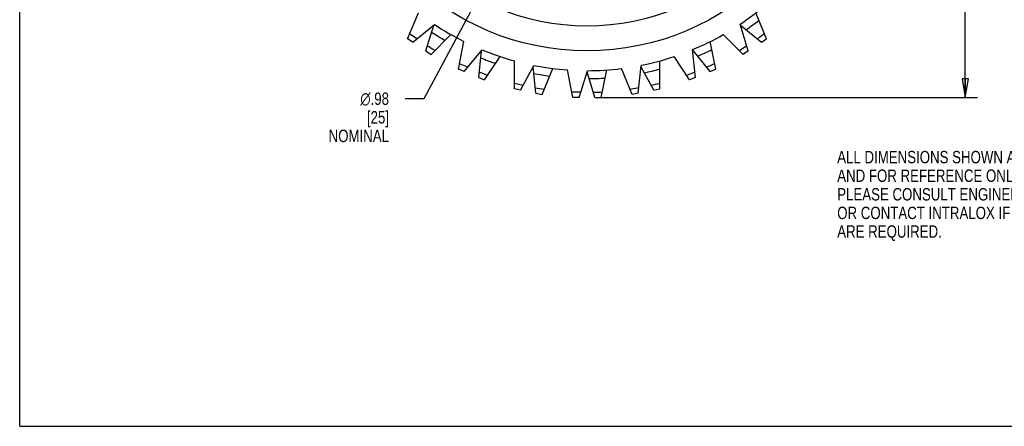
# Model space of a CAD drawing. Header units: inches. Extents: x 0 to 17, y 0 to 11.
# Tile 1 of 4: x 0 to 9.9, y 0 to 4.1. Entities that reach past the tile are written whole.
import ezdxf

# ---------------------------------------------------------------- set-up
doc = ezdxf.new("R2010")
doc.units = ezdxf.units.IN
doc.header["$LTSCALE"] = 0.935
doc.header["$MEASUREMENT"] = 0
doc.layers.get('0').update_dxf_attribs({"linetype": 'CONTINUOUS'})
doc.layers.add('ALL_FEATURES', color=7, linetype='CONTINUOUS')
doc.styles.get("Standard").update_dxf_attribs({"font": 'txt', "width": 0.8})
doc.styles.add('TEXTSTYLE_1', font='gdt', dxfattribs={"width": 0.8})
doc.dimstyles.new('DIMSTYLE_1', dxfattribs={"dimtxt": 0.125, "dimasz": 0.1875, "dimexe": 0.18, "dimexo": 0.0625, "dimgap": 0.09, "dimtad": 0, "dimtih": 1, "dimtoh": 1, "dimzin": 4, "dimdsep": 46, "dimtxsty": 'STANDARD', "dimblk": 'CLOSED', "dimblk1": 'CLOSED', "dimblk2": 'CLOSED', "dimcen": 0.09, "dimadec": 0, "dimazin": 0, "dimtp": 0.01, "dimtm": 0.01, "dimtfac": 1, "dimtofl": 0, "dimtmove": 0, "dimatfit": 3, "dimldrblk": 'CLOSED', "dimfxl": 1, "dimtolj": 1, "dimtzin": 4, "dimarcsym": 0})
doc.dimstyles.new('DIMSTYLE_2', dxfattribs={"dimtxt": 0.125, "dimasz": 0.1875, "dimexe": 0.18, "dimexo": 0.0625, "dimgap": 0.09, "dimtad": 0, "dimtih": 1, "dimtoh": 1, "dimzin": 4, "dimdsep": 46, "dimtxsty": 'STANDARD', "dimblk": 'CLOSED', "dimblk1": 'CLOSED', "dimblk2": 'CLOSED', "dimcen": 0.09, "dimadec": 0, "dimazin": 0, "dimtp": 0.01, "dimtm": 0.01, "dimtfac": 1, "dimtofl": 0, "dimtmove": 0, "dimatfit": 3, "dimldrblk": 'CLOSED', "dimfxl": 1, "dimtolj": 1, "dimtzin": 4, "dimarcsym": 0})

# ---------------------------------------------------------------- blocks, each defined once
blk = doc.blocks.new('_CLOSED')
at = {"color": 0, "linetype": 'BYBLOCK'}
for p, q in [((0, 0), (-1, 0.167)), ((-1, 0.167), (-1, -0.167)), ((-1, -0.167), (0, 0)), ((-1, 0), (0, 0))]:
    blk.add_line(p, q, dxfattribs=at)
blk = doc.blocks.new('*D1')
at = {"color": 3, "linetype": 'CONTINUOUS'}
for p, q in [((5.9576, 6.7948), (5.7242, 6.3617)), ((5.7242, 6.3617), (4.0759, 3.3033)), ((5.4908, 5.9286), (5.7242, 6.3617)), ((4.0759, 3.3033), (3.8884, 3.3033))]:
    blk.add_line(p, q, dxfattribs=at)
at = {"color": 3, "linetype": 'CONTINUOUS', "xscale": 0.1875, "yscale": 0.1875, "zscale": 0.1875}
for p, rotation in [((5.9576, 6.7948), 61.6771498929), ((5.4908, 5.9286), 241.6771498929)]:
    blk.add_blockref('_CLOSED', p, dxfattribs=dict(at, rotation=rotation))
at = {"color": 3, "linetype": 'CONTINUOUS', "insert": (3.7259, 3.3658), "char_height": 0.125, "width": 0.7, "attachment_point": 3, "line_spacing_factor": 0.9, "style": 'TEXTSTYLE_1'}
blk.add_mtext('{\\Fgdt;n}\\Ftxt;.98\\P[25]\\PNOMINAL', dxfattribs=at)
blk = doc.blocks.new('*D2')
at = {"color": 3, "linetype": 'CONTINUOUS'}
for p, q in [((5.8662, 9.4074), (9.6644, 9.4074)), ((9.5394, 9.4074), (9.5394, 7.5463)), ((9.5394, 3.3161), (9.5394, 6.9213)), ((5.8662, 3.3161), (9.6644, 3.3161))]:
    blk.add_line(p, q, dxfattribs=at)
at = {"color": 3, "linetype": 'CONTINUOUS', "xscale": 0.1875, "yscale": 0.1875, "zscale": 0.1875}
for p, rotation in [((9.5394, 9.4074), 90), ((9.5394, 3.3161), 270)]:
    blk.add_blockref('_CLOSED', p, dxfattribs=dict(at, rotation=rotation))
at = {"color": 3, "linetype": 'CONTINUOUS', "insert": (9.3894, 7.4838), "char_height": 0.125, "width": 0.7, "attachment_point": 2, "line_spacing_factor": 0.9}
blk.add_mtext('6.09\\P[154,7]\\PNOMINAL', dxfattribs=at)

msp = doc.modelspace()

# ---------------------------------------------------------------- linework, layer by layer
at = {"color": 7, "linetype": 'CONTINUOUS'}
for p, q in [((0, 0), (0, 11)), ((3.9137, 3.9085), (4.0218, 4.1695)), ((3.966, 3.8735), (4.1847, 4.0522)), ((7.3502, 3.7852), (7.2688, 4.0556)), ((3.966, 3.8735), (3.9137, 3.9085)), ((4.0081, 3.9079), (3.9339, 3.9575)), ((4.427, 3.6025), (4.4822, 3.8795)), ((7.0981, 3.9499), (7.2978, 3.7502)), ((4.4853, 3.5783), (4.6648, 3.7962)), ((6.8163, 3.5175), (6.7892, 3.7985)), ((7.3345, 3.8372), (7.2603, 3.7877)), ((7.3502, 3.7852), (7.2978, 3.7502)), ((4.9903, 3.4024), (4.9903, 3.6849)), ((6.7581, 3.4934), (6.6011, 3.7283)), ((4.4853, 3.5783), (4.427, 3.6025)), ((4.5198, 3.6203), (4.4374, 3.6544)), ((5.0521, 3.3901), (5.1857, 3.6388)), ((5.5817, 3.3161), (5.5266, 3.5931)), ((5.6447, 3.3161), (5.7273, 3.5861)), ((6.1786, 3.3468), (6.0705, 3.6078)), ((6.2404, 3.3591), (6.2687, 3.64)), ((6.8111, 3.5716), (6.7286, 3.5374)), ((6.8163, 3.5175), (6.7581, 3.4934)), ((5.0778, 3.438), (4.9903, 3.4554)), ((5.0521, 3.3901), (4.9903, 3.4024)), ((6.2459, 3.4132), (6.1584, 3.3958)), ((5.6606, 3.368), (5.5714, 3.368)), ((5.6447, 3.3161), (5.5817, 3.3161)), ((6.2404, 3.3591), (6.1786, 3.3468)), ((0, 0), (17, 0))]:
    msp.add_line(p, q, dxfattribs=at)
msp.add_circle((5.7242, 6.3617), 2.3256, dxfattribs=at)
for start, end in [(303.81291, 310.91747), (236.31291, 243.41747), (292.56291, 299.66747), (247.56291, 254.66747), (281.31291, 288.41747), (258.81291, 265.91747), (270.06291, 277.16747)]:
    msp.add_arc((5.7242, 6.3617), 2.7756, start, end, dxfattribs=at)
at = {"layer": 'ALL_FEATURES', "color": 7, "linetype": 'CONTINUOUS'}
for p, q in [((7.5348, 3.9085), (7.4267, 4.1695)), ((4.0982, 3.7852), (4.1766, 4.0456)), ((7.2718, 4.0456), (7.4824, 3.8735)), ((4.1506, 3.7502), (4.3504, 3.9499)), ((7.0214, 3.6025), (6.9663, 3.8795)), ((7.4824, 3.8735), (7.5348, 3.9085)), ((4.0982, 3.7852), (4.1506, 3.7502)), ((4.6321, 3.5175), (4.6582, 3.7882)), ((6.7902, 3.7882), (6.9632, 3.5783)), ((4.6904, 3.4934), (4.8473, 3.7283)), ((6.4582, 3.4024), (6.4582, 3.6849)), ((5.208, 3.3591), (5.1808, 3.6296)), ((5.2698, 3.3468), (5.3779, 3.6078)), ((5.8037, 3.3161), (5.7242, 3.5761)), ((5.8667, 3.3161), (5.9218, 3.5931)), ((6.3964, 3.3901), (6.2677, 3.6296)), ((6.9632, 3.5783), (7.0214, 3.6025)), ((4.6321, 3.5175), (4.6904, 3.4934)), ((6.3964, 3.3901), (6.4582, 3.4024)), ((5.208, 3.3591), (5.2698, 3.3468)), ((5.8037, 3.3161), (5.8667, 3.3161))]:
    msp.add_line(p, q, dxfattribs=at)
msp.add_circle((5.7242, 6.3617), 2.5756, dxfattribs=at)
for radius, start, end in [(2.8556, 304.17911, 307.3929), (2.8556, 236.67911, 239.8929), (2.9937, 304.96366, 306.69141), (2.9937, 237.46366, 239.19141), (2.8556, 292.92911, 296.1429), (2.8556, 247.92911, 251.1429), (2.8556, 281.67911, 284.8929), (2.9937, 293.71366, 295.44141), (2.9937, 248.71366, 250.44141), (2.8556, 259.17911, 262.3929), (2.8556, 270.42911, 273.6429), (2.9937, 259.96366, 261.69141), (2.9937, 282.46366, 284.19141), (2.9937, 271.21366, 272.94141)]:
    msp.add_arc((5.7242, 6.3617), radius, start, end, dxfattribs=at)

# ---------------------------------------------------------------- texts
at = {"color": 3, "linetype": 'CONTINUOUS', "insert": (8.2478, 2.7771), "char_height": 0.125, "width": 3.5, "attachment_point": 1, "line_spacing_factor": 0.9}
msp.add_mtext('ALL DIMENSIONS SHOWN ARE NOMINAL\\PAND FOR REFERENCE ONLY.\\PPLEASE CONSULT ENGINEERING MANUAL\\POR CONTACT INTRALOX IF EXACT VALUES\\PARE REQUIRED. ', dxfattribs=at)

# ---------------------------------------------------------------- dimensions: what is measured, and where the dimension line sits
at = {"color": 3, "linetype": 'CONTINUOUS'}
dim = msp.add_linear_dim(base=(9.5394, 3.3161), p1=(5.8662, 9.4074), p2=(5.8662, 3.3161), angle=270, text='<>\\PNOMINAL', dimstyle='DIMSTYLE_1', dxfattribs=at)
dim.commit()
dim.dimension.update_dxf_attribs({"geometry": '*D2', "text_midpoint": (9.3394, 7.2338), "dimtype": 160})
dim = msp.add_diameter_dim_2p(p1=(5.4908, 5.9286), p2=(5.9576, 6.7948), text='<>\\PNOMINAL', dimstyle='DIMSTYLE_2', dxfattribs=at)
dim.commit()
dim.dimension.update_dxf_attribs({"geometry": '*D1', "text_midpoint": (3.0759, 3.1158), "dimtype": 163})

doc.saveas('drawing.dxf')
